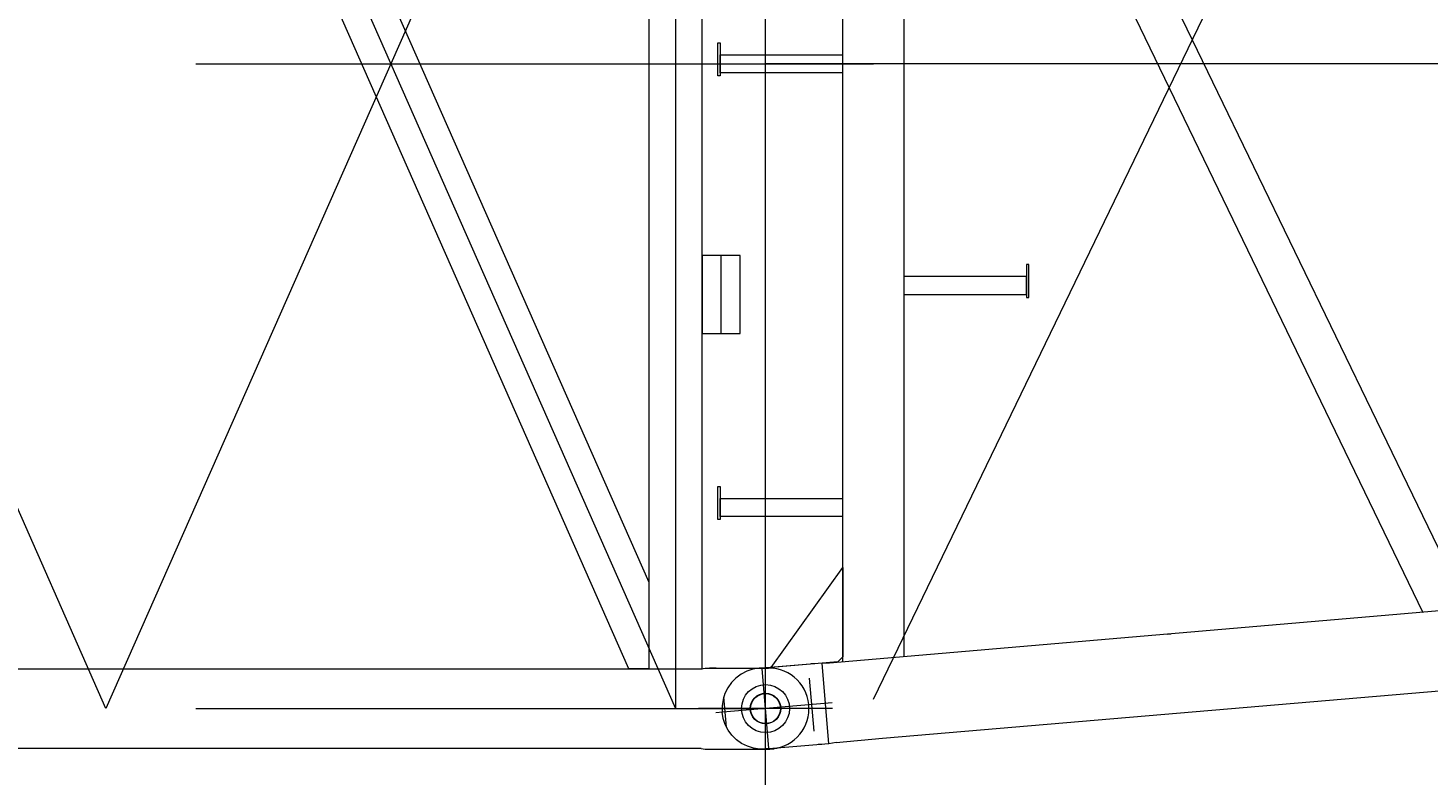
# Model space of a CAD drawing. Extents: x 8365 to 131642, y 1960 to 79602.
# Tile 107 of 121: x 91090 to 93425, y 60431 to 61678. Entities that reach past the tile are written whole.
import ezdxf
from ezdxf.enums import TextEntityAlignment as Align

# ---------------------------------------------------------------- set-up
doc = ezdxf.new("R2010")
doc.units = 0
doc.header["$LTSCALE"] = 100
doc.header["$MEASUREMENT"] = 0
doc.linetypes.add('CENTER', pattern=[50.5, 30, -9, 2.5, -9])
doc.linetypes.add('HIDDEN', pattern=[12.6, 8.4, -4.2])
doc.layers.add('1', color=7, linetype='Continuous')
doc.layers.add('11', color=7, linetype='Continuous')
doc.styles.get("Standard").update_dxf_attribs({"font": 'txt', "bigfont": 'bigfont'})
doc.dimstyles.get("Standard").update_dxf_attribs({"dimtxt": 0.18, "dimasz": 0.18, "dimexe": 0.18, "dimexo": 0.0625, "dimgap": 0.09, "dimtad": 0, "dimtih": 1, "dimtoh": 1, "dimdec": 4, "dimzin": 0, "dimdsep": 46, "dimtxsty": 'Standard', "dimcen": 0.09, "dimadec": 0, "dimazin": 0, "dimtfac": 1, "dimtdec": 4, "dimtofl": 0, "dimtmove": 0, "dimatfit": 0, "dimfxl": 1, "dimtolj": 1, "dimtzin": 0, "dimarcsym": 0})

# ---------------------------------------------------------------- blocks, each defined once
blk = doc.blocks.new('*G27')
at = {"layer": '11', "color": 7, "linetype": 'Continuous', "lineweight": 9}
for p, q in [((92449.6, 60621.6), (92449.6, 62615.4)), ((92551.2, 62606.9), (92551.2, 60630.2)), ((93491.2, 60709.9), (92574.6, 62604.6)), ((92551.2, 62492.4), (93416.6, 60703.5)), ((92240.9, 61598.1), (92240.9, 61653.1)), ((92240.9, 61653.1), (92244.9, 61653.1)), ((92244.9, 61653.1), (92244.9, 61598.1)), ((92244.9, 61603.1), (92244.9, 61633.1)), ((92244.9, 61633.1), (92449.6, 61633.1)), ((92244.9, 61598.1), (92240.9, 61598.1)), ((92449.6, 61603.1), (92244.9, 61603.1)), ((102501, 61479.4), (92427.1, 60619)), ((92515.6, 60493.7), (103860.5, 61462.1)), ((92755.8, 61283.3), (92755.8, 61228.3)), ((92759.8, 61283.3), (92755.8, 61283.3)), ((92759.8, 61228.3), (92759.8, 61283.3)), ((92755.8, 61263.3), (92551.2, 61263.3)), ((92755.8, 61233.3), (92755.8, 61263.3)), ((92551.2, 61233.3), (92755.8, 61233.3)), ((92755.8, 61228.3), (92759.8, 61228.3)), ((92240.9, 60858.5), (92240.9, 60913.5)), ((92240.9, 60913.5), (92244.9, 60913.5)), ((92244.9, 60913.5), (92244.9, 60858.5)), ((92244.9, 60863.5), (92244.9, 60893.5)), ((92244.9, 60893.5), (92449.6, 60893.5)), ((92244.9, 60858.5), (92240.9, 60858.5)), ((92449.6, 60863.5), (92244.9, 60863.5)), ((92329.6, 60611.6), (92449.6, 60778.5)), ((92449.6, 60778.5), (92449.6, 60629.6)), ((92990.4, 60667), (92996.5, 60667.6)), ((92414.7, 60618.9), (92314.6, 60610.4)), ((92441.2, 60621.2), (92329.6, 60611.6)), ((92402.6, 60617.9), (92396.8, 60617.9)), ((92427.1, 60619), (92414.7, 60618.9)), ((92426.1, 60484.4), (92414.7, 60618.9)), ((92449.6, 60629.6), (92441.2, 60621.2)), ((92314.6, 60610.4), (92309.6, 60610.4)), ((92326.1, 60475.9), (92321.1, 60475.9)), ((92426.1, 60484.4), (92326.1, 60475.9)), ((92414.1, 60483.4), (92408.3, 60483.4)), ((92438.4, 60486.4), (92426.1, 60484.4)), ((92438.4, 60486.4), (92515.6, 60493.7))]:
    blk.add_line(p, q, dxfattribs=at)
at = {"layer": '11', "color": 7, "linetype": 'CENTER', "lineweight": 9}
for p, q in [((92500.4, 60558.5), (93484.9, 62593.6)), ((92236.6, 61618.1), (92500.4, 61618.1)), ((104440.4, 61618.1), (92320.4, 61618.1)), ((92326, 60476.9), (92314.7, 60609.4)), ((92401.3, 60505.7), (92393.8, 60593.7)), ((92255.3, 60512), (92250.9, 60562.8)), ((92431.5, 60552.6), (92320.4, 60543.1)), ((92249.1, 60537), (92237.5, 60536)), ((92320.4, 60543.1), (92249.1, 60537))]:
    blk.add_line(p, q, dxfattribs=at)
at = {"layer": '11', "color": 7, "linetype": 'HIDDEN', "lineweight": 9}
for p, q in [((92244.9, 61631.1), (92244.9, 61605.1)), ((92755.8, 61261.3), (92755.8, 61235.3)), ((92244.9, 60891.5), (92244.9, 60865.5))]:
    blk.add_line(p, q, dxfattribs=at)
at = {"layer": '11', "color": 7, "linetype": 'Continuous', "lineweight": 9}
for points in [[(92309.6, 60610.4), (92299.1, 60608.6), (92289, 60605.2), (92279.6, 60600.3), (92271, 60593.9), (92263.6, 60586.3), (92257.5, 60577.7), (92252.7, 60568.2), (92249.6, 60558), (92248, 60547.5), (92248.1, 60536.9)], [(92321.1, 60475.9), (92310.6, 60475.7), (92300.2, 60477.3), (92290.1, 60480.4), (92280.6, 60485.1), (92272, 60491.2), (92264.5, 60498.6), (92258.2, 60507.1), (92253.3, 60516.5), (92249.9, 60526.5), (92248.1, 60536.9)]]:
    blk.add_lwpolyline(points, dxfattribs=at)
for radius in [40, 25.5, 25]:
    blk.add_circle((92320.4, 60543.1), radius, dxfattribs=at)
blk.add_arc((92325.3, 60543.5), 67.5, 87.3124, 94.8833, dxfattribs=at)
blk = doc.blocks.new('*D136')
at = {"layer": '1', "color": 7, "linetype": 'Continuous', "lineweight": 9}
for p, q in [((92320.4, 58390), (92320.4, 61893.1)), ((86320.4, 59190), (92320.4, 59190))]:
    blk.add_line(p, q, dxfattribs=at)
at = {"layer": '1', "color": 7, "linetype": 'Continuous', "lineweight": 9, "oblique": 15, "width": 0.5}
blk.add_text('6000', height=1200, dxfattribs=at).set_placement((88120.4, 59190), align=Align.BOTTOM_LEFT)
blk = doc.blocks.new('*D137')
at = {"layer": '1', "color": 7, "linetype": 'Continuous', "lineweight": 9}
for p, q in [((104320.4, 58390), (104320.4, 60818.1)), ((91754.7, 59755.7), (92886.1, 58624.3)), ((104320.4, 59190), (103354.4, 59448.8)), ((92320.4, 59190), (104320.4, 59190)), ((104320.4, 59190), (103354.4, 58931.2))]:
    blk.add_line(p, q, dxfattribs=at)
at = {"layer": '1', "color": 7, "linetype": 'Continuous', "lineweight": 9, "oblique": 15, "width": 0.5}
blk.add_text('12000', height=1200, dxfattribs=at).set_placement((96820.4, 59190), align=Align.BOTTOM_LEFT)
blk = doc.blocks.new('*G142')
at = {"layer": '11', "color": 7, "linetype": 'CENTER', "lineweight": 9}
for p, q in [((91220.4, 60543.1), (90270.4, 62693.1)), ((91220.4, 62693.1), (92170.4, 60543.1)), ((92170.4, 62693.1), (91220.4, 60543.1)), ((92170.4, 62693.1), (92170.4, 60543.1)), ((86320.4, 61618.1), (92320.4, 61618.1)), ((86320.4, 61618.1), (92320.4, 61618.1)), ((92246.6, 61168.5), (92246.6, 61298.5)), ((92237.9, 60610.6), (92226.9, 60610.6)), ((92320.4, 60475.6), (92320.4, 60610.6)), ((92320.4, 60476.6), (92320.4, 60609.6)), ((86320.4, 60543.1), (92320.4, 60543.1)), ((92392.9, 60543.1), (92208.9, 60543.1)), ((92248.9, 60543.1), (92237.3, 60543.1)), ((92320.4, 60543.1), (92248.9, 60543.1)), ((92431.9, 60543.1), (92320.4, 60543.1)), ((92232.2, 60475.6), (92237.9, 60475.6))]:
    blk.add_line(p, q, dxfattribs=at)
at = {"layer": '11', "color": 7, "linetype": 'Continuous', "lineweight": 9}
for p, q in [((91298.4, 62626.6), (92126, 60753.7)), ((92126, 62626.6), (92126, 60609.6)), ((92214.9, 60609.6), (92214.9, 62626.6)), ((92092.5, 60609.6), (91220.4, 62583.1)), ((92214.9, 61298.5), (92214.9, 61168.5)), ((92278.4, 61298.5), (92214.9, 61298.5)), ((92278.4, 61168.5), (92278.4, 61298.5)), ((92214.9, 61168.5), (92278.4, 61168.5)), ((92126, 60753.7), (92126, 60609.6)), ((86427.9, 60609.6), (92212.9, 60609.6)), ((92126, 60609.6), (92092.5, 60609.6)), ((92126, 60609.6), (92214.9, 60609.6)), ((92212.9, 60609.6), (92220, 60610.6)), ((92220, 60610.6), (92320.4, 60610.6)), ((92320.4, 60610.6), (92315.4, 60610.6)), ((92320.4, 60610.6), (92325.4, 60610.6)), ((92212.9, 60476.6), (86427.9, 60476.6)), ((92212.9, 60476.6), (92220, 60475.6)), ((92220, 60475.6), (92320.4, 60475.6)), ((92320.4, 60475.6), (92315.4, 60475.6)), ((92320.4, 60475.6), (92325.4, 60475.6))]:
    blk.add_line(p, q, dxfattribs=at)
blk.add_circle((92320.4, 60543.1), 25, dxfattribs=at)
for start, end in [(0, 90), (82.4366, 90.0021), (-90, 0), (-90, -82.4355)]:
    blk.add_arc((92325.4, 60543.1), 67.5, start, end, dxfattribs=at)

msp = doc.modelspace()

# ---------------------------------------------------------------- block references
at = {"color": 7, "linetype": 'Continuous', "lineweight": 9}
for name in ['*G27', '*G142']:
    msp.add_blockref(name, (0, 0), dxfattribs=at)

# ---------------------------------------------------------------- dimensions: what is measured, and where the dimension line sits
at = {"layer": '1', "color": 7, "linetype": 'Continuous', "lineweight": 9}
for base, p1, p2, text, picture, middle in [((86320.42911, 59190), (86320.42911, 59190), (92320.42911, 61893.09796), '6000', '*D136', (89320.42911, 59190)), ((92320.42911, 59190), (92320.42911, 59190), (104320.35587, 60818.10864), '12000', '*D137', (98320.39249, 59190))]:
    dim = msp.add_linear_dim(base=base, p1=p1, p2=p2, text=text, dimstyle='Standard', dxfattribs=at)
    dim.commit()
    dim.dimension.update_dxf_attribs({"geometry": picture, "text_midpoint": middle})

doc.saveas('drawing.dxf')
